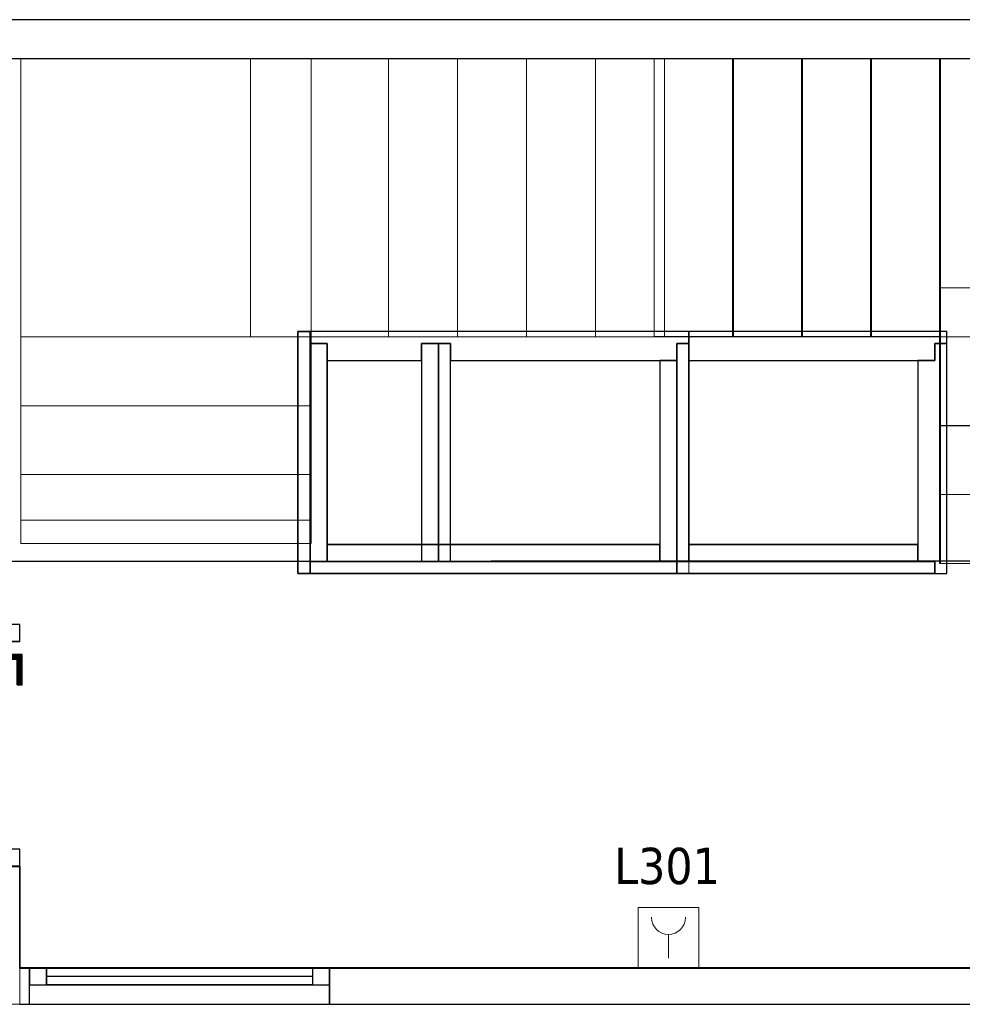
# Model space of a CAD drawing. Header units: metres. Extents: x 397.7 to 427.5, y 12.7 to 28.4.
# Tile 113 of 133: x 410.8 to 414.7, y 24.2 to 28.2. Entities that reach past the tile are written whole.
import ezdxf

# ---------------------------------------------------------------- set-up
doc = ezdxf.new("R2010")
doc.units = ezdxf.units.M
for name, color, linetype, lineweight, true_color in [('01_CARPINTERIA', 5, 'Continuous', 25, 0x0000ff), ('01_PROYECCION CARP', 7, 'Continuous', 25, 0x00007f), ('01_SUELOS', 7, 'Continuous', 25, 0x007f00)]:
    doc.layers.add(name, color=color, linetype=linetype, lineweight=lineweight, true_color=true_color)
for name, color, linetype, lineweight in [('A-COLS-____-MCUT', 7, 'Continuous', 18), ('A-COLS-____-OTLN', 7, 'Continuous', 18), ('A-DETL-____-MBND', 7, 'Continuous', 18), ('A-GENM-____-OTLN', 7, 'Continuous', 18), ('A-WALL-____-MCUT', 7, 'Continuous', 25), ('A-WALL-____-OTLN', 7, 'Continuous', 25), ('E-ELEC-FIXT-IDEN', 7, 'Continuous', 30), ('S-STRS-____-MCUT', 7, 'Continuous', 18), ('S-STRS-____-OTLN', 7, 'Continuous', 18)]:
    doc.layers.add(name, color=color, linetype=linetype, lineweight=lineweight)
doc.styles.add('Tahoma_3', font='tahoma.ttf', dxfattribs={"height": 0.15})

# ---------------------------------------------------------------- blocks, each defined once
blk = doc.blocks.new('Family - Escala P2-152907-06_ELEC_P3')
at = {"layer": 'S-STRS-____-OTLN', "color": 253, "true_color": 0xaaaaaa}
for p, q in [((1.1998, 2.0879), (0, 2.0879)), ((0, 2.0879), (1.1998, 2.0879)), ((0, 2.0879), (0, 0.9379)), ((0, 0.9379), (0, 2.0879)), ((1.1998, 2.0879), (0, 2.0879)), ((0, 2.0879), (1.1998, 2.0879)), ((0, 2.0879), (0, 0.9379)), ((0, 0.9379), (0, 2.0879)), ((3.7989, 2.0879), (0.9489, 2.0879)), ((0.9489, 2.0879), (1.1998, 2.0879)), ((0.9489, 0.9379), (0.9489, 2.0879)), ((3.7989, 2.0879), (0.9489, 2.0879)), ((0.9489, 0.9379), (0.9489, 2.0879)), ((0.9489, 2.0879), (1.1998, 2.0879)), ((1.1998, 0.9379), (1.1998, 2.0879)), ((1.1998, 2.0879), (1.1998, 0.9379)), ((1.1998, 0.9379), (1.1998, 2.0879)), ((1.1998, 2.0879), (1.1998, 0.9379)), ((1.519, 2.0879), (1.1998, 2.0879)), ((1.1998, 2.0879), (1.519, 2.0879)), ((1.1998, 2.0879), (1.1998, 0.9379)), ((1.1998, 0.9379), (1.1998, 2.0879)), ((1.519, 2.0879), (1.1998, 2.0879)), ((1.1998, 2.0879), (1.1998, 0.9379)), ((1.1998, 2.0879), (1.519, 2.0879)), ((1.1998, 0.9379), (1.1998, 2.0879)), ((1.1998, 2.0879), (1.1998, 0.9379)), ((1.1998, 2.0879), (1.1998, 0.9379)), ((1.804, 2.0879), (1.519, 2.0879)), ((1.519, 2.0879), (1.804, 2.0879)), ((1.519, 2.0879), (1.519, 0.9379)), ((1.519, 0.9379), (1.519, 2.0879)), ((1.519, 0.9379), (1.519, 2.0879)), ((1.519, 2.0879), (1.519, 0.9379)), ((1.519, 2.0879), (1.519, 0.9379)), ((1.519, 2.0879), (1.804, 2.0879)), ((1.519, 2.0879), (1.519, 0.9379)), ((1.519, 2.0879), (1.519, 0.9379)), ((1.804, 2.0879), (1.519, 2.0879)), ((1.519, 2.0879), (1.519, 0.9379)), ((2.089, 2.0879), (1.804, 2.0879)), ((1.804, 2.0879), (2.089, 2.0879)), ((1.804, 2.0879), (1.804, 0.9379)), ((1.804, 0.9379), (1.804, 2.0879)), ((1.804, 0.9379), (1.804, 2.0879)), ((1.804, 2.0879), (1.804, 0.9379)), ((1.804, 2.0879), (2.089, 2.0879)), ((1.804, 2.0879), (1.804, 0.9379)), ((1.804, 2.0879), (1.804, 0.9379)), ((1.804, 2.0879), (1.804, 0.9379)), ((2.089, 2.0879), (1.804, 2.0879)), ((1.804, 2.0879), (1.804, 0.9379)), ((2.089, 0.9379), (2.089, 2.0879)), ((2.089, 2.0879), (2.089, 0.9379)), ((2.374, 2.0879), (2.089, 2.0879)), ((2.089, 2.0879), (2.374, 2.0879)), ((2.089, 2.0879), (2.089, 0.9379)), ((2.089, 0.9379), (2.089, 2.0879)), ((2.089, 2.0879), (2.374, 2.0879)), ((2.089, 2.0879), (2.089, 0.9379)), ((2.089, 2.0879), (2.089, 0.9379)), ((2.089, 2.0879), (2.089, 0.9379)), ((2.374, 2.0879), (2.089, 2.0879)), ((2.089, 2.0879), (2.089, 0.9379)), ((2.659, 2.0879), (2.374, 2.0879)), ((2.374, 2.0879), (2.659, 2.0879)), ((2.374, 2.0879), (2.374, 0.9379)), ((2.374, 0.9379), (2.374, 2.0879)), ((2.374, 0.9379), (2.374, 2.0879)), ((2.374, 2.0879), (2.374, 0.9379)), ((2.374, 2.0879), (2.659, 2.0879)), ((2.374, 2.0879), (2.374, 0.9379)), ((2.374, 2.0879), (2.374, 0.9379)), ((2.374, 2.0879), (2.374, 0.9379)), ((2.659, 2.0879), (2.374, 2.0879)), ((2.374, 2.0879), (2.374, 0.9379)), ((2.944, 2.0879), (2.659, 2.0879)), ((2.659, 2.0879), (2.944, 2.0879)), ((2.659, 2.0879), (2.659, 0.9379)), ((2.659, 0.9379), (2.659, 2.0879)), ((2.659, 0.9379), (2.659, 2.0879)), ((2.659, 2.0879), (2.659, 0.9379)), ((2.659, 2.0879), (2.944, 2.0879)), ((2.659, 2.0879), (2.659, 0.9379)), ((2.659, 2.0879), (2.659, 0.9379)), ((2.659, 2.0879), (2.659, 0.9379)), ((2.944, 2.0879), (2.659, 2.0879)), ((2.659, 2.0879), (2.659, 0.9379)), ((2.944, 0.9379), (2.944, 2.0879)), ((2.944, 2.0879), (2.944, 0.9379)), ((3.229, 2.0879), (2.944, 2.0879)), ((2.944, 2.0879), (3.229, 2.0879)), ((2.944, 2.0879), (2.944, 0.9379)), ((2.944, 0.9379), (2.944, 2.0879)), ((2.944, 2.0879), (3.229, 2.0879)), ((2.944, 2.0879), (2.944, 0.9379)), ((2.944, 2.0879), (2.944, 0.9379)), ((2.944, 2.0879), (2.944, 0.9379)), ((3.229, 2.0879), (2.944, 2.0879)), ((2.944, 2.0879), (2.944, 0.9379)), ((3.229, 0.9379), (3.229, 2.0879)), ((3.229, 2.0879), (3.229, 0.9379)), ((3.514, 2.0879), (3.229, 2.0879)), ((3.229, 2.0879), (3.514, 2.0879)), ((3.229, 2.0879), (3.229, 0.9379)), ((3.229, 0.9379), (3.229, 2.0879)), ((3.229, 2.0879), (3.514, 2.0879)), ((3.229, 2.0879), (3.229, 0.9379)), ((3.229, 2.0879), (3.229, 0.9379)), ((3.229, 2.0879), (3.229, 0.9379)), ((3.514, 2.0879), (3.229, 2.0879)), ((3.229, 2.0879), (3.229, 0.9379)), ((3.799, 2.0879), (3.514, 2.0879)), ((3.514, 2.0879), (3.799, 2.0879)), ((3.514, 2.0879), (3.514, 0.9379)), ((3.514, 0.9379), (3.514, 2.0879)), ((3.514, 0.9379), (3.514, 2.0879)), ((3.514, 2.0879), (3.514, 0.9379)), ((3.799, 2.0879), (3.514, 2.0879)), ((3.514, 2.0879), (3.514, 0.9379)), ((3.514, 2.0879), (3.514, 0.9379)), ((3.514, 2.0879), (3.514, 0.9379)), ((3.799, 2.0879), (3.514, 2.0879)), ((3.514, 2.0879), (3.514, 0.9379)), ((3.799, 2.0879), (3.7989, 2.0879)), ((3.7989, 2.0879), (3.799, 2.0879)), ((3.7989, 2.0879), (3.7989, 0.9379)), ((3.7989, 0.9379), (3.7989, 2.0879)), ((4.9492, 2.0879), (3.799, 2.0879)), ((3.799, 2.0879), (4.9492, 2.0879)), ((3.799, 2.0879), (3.799, 0.9379)), ((3.799, 0.9379), (3.799, 2.0879)), ((3.799, 0.9379), (3.799, 2.0879)), ((3.799, 2.0879), (3.799, 0.9379)), ((4.9492, 2.0879), (3.799, 2.0879)), ((3.799, 2.0879), (4.9492, 2.0879)), ((3.799, 2.0879), (3.799, 0.9379)), ((3.799, 0.9379), (3.799, 2.0879)), ((3.799, 2.0879), (3.799, 0.9379)), ((3.799, 2.0879), (3.799, 0.9379)), ((3.799, 2.0879), (3.799, 0.9379)), ((3.799, 2.0879), (3.799, 0.9379)), ((4.949, 0.9378), (4.9492, 2.0879)), ((4.9492, 2.0879), (4.949, 0.9378)), ((4.949, 0.9378), (4.9492, 2.0879)), ((4.9492, 2.0879), (4.949, 0.9378)), ((3.7991, 1.1403), (3.7989, 0.0002)), ((3.799, 0.9379), (3.7991, 1.1403)), ((3.7991, 1.1403), (4.9491, 1.1401)), ((4.9489, 0), (4.9491, 1.1401)), ((4.9491, 1.1401), (4.949, 0.9378)), ((1.1998, 0.9379), (0, 0.9379)), ((0, 0.9379), (1.1998, 0.9379)), ((0, 0.9379), (0, 0.6529)), ((0, 0.6529), (0, 0.9379)), ((0, 0.9379), (1.1998, 0.9379)), ((1.1998, 0.9379), (0, 0.9379)), ((0, 0.9379), (1.1998, 0.9379)), ((1.1998, 0.9379), (0, 0.9379)), ((0, 0.9379), (0, 0.6529)), ((0, 0.9379), (0, 0.9378)), ((0, 0.9378), (0, 0.9379)), ((0, 0.9379), (1.1998, 0.9379)), ((0, 0.9379), (0, 0.6529)), ((0, 0.9379), (1.1998, 0.9379)), ((0, 0.9379), (1.1998, 0.9379)), ((0, 0.9379), (1.1998, 0.9379)), ((0, 0.9378), (0, 0.1794)), ((0, 0.9378), (1.1998, 0.9378)), ((1.1998, 0.9378), (0, 0.9378)), ((0, 0.9378), (0, 0.1794)), ((3.7989, 0.9379), (0.9489, 0.9379)), ((0.9489, 0.9379), (1.1998, 0.9379)), ((3.7989, 0.9379), (0.9489, 0.9379)), ((0.9489, 0.9379), (1.1998, 0.9379)), ((1.1998, 0.6529), (1.1998, 0.9379)), ((1.1998, 0.9379), (1.1998, 0.6529)), ((1.1998, 0.9379), (1.519, 0.9379)), ((1.519, 0.9379), (1.1998, 0.9379)), ((1.1998, 0.9378), (1.1998, 0.9379)), ((1.1998, 0.6529), (1.1998, 0.9379)), ((1.1998, 0.9378), (1.1998, 0.9379)), ((1.1998, 0.9379), (1.1998, 0.6529)), ((1.519, 0.9379), (1.1998, 0.9379)), ((1.519, 0.9379), (1.1998, 0.9379)), ((1.1998, 0.9378), (1.1998, 0.1794)), ((1.1998, 0.9378), (1.1998, 0.1794)), ((1.519, 0.9379), (1.804, 0.9379)), ((1.804, 0.9379), (1.519, 0.9379)), ((1.519, 0.9379), (1.804, 0.9379)), ((1.804, 0.9379), (1.519, 0.9379)), ((1.804, 0.9379), (2.089, 0.9379)), ((2.089, 0.9379), (1.804, 0.9379)), ((1.804, 0.9379), (2.089, 0.9379)), ((2.089, 0.9379), (1.804, 0.9379)), ((2.089, 0.9379), (2.374, 0.9379)), ((2.374, 0.9379), (2.089, 0.9379)), ((2.089, 0.9379), (2.374, 0.9379)), ((2.374, 0.9379), (2.089, 0.9379)), ((2.374, 0.9379), (2.659, 0.9379)), ((2.659, 0.9379), (2.374, 0.9379)), ((2.659, 0.9379), (2.374, 0.9379)), ((2.659, 0.9379), (2.374, 0.9379)), ((2.659, 0.9379), (2.944, 0.9379)), ((2.944, 0.9379), (2.659, 0.9379)), ((2.944, 0.9379), (2.659, 0.9379)), ((2.944, 0.9379), (2.659, 0.9379)), ((2.944, 0.9379), (3.229, 0.9379)), ((3.229, 0.9379), (2.944, 0.9379)), ((2.944, 0.9379), (3.229, 0.9379)), ((3.229, 0.9379), (2.944, 0.9379)), ((3.229, 0.9379), (3.514, 0.9379)), ((3.514, 0.9379), (3.229, 0.9379)), ((3.229, 0.9379), (3.514, 0.9379)), ((3.514, 0.9379), (3.229, 0.9379)), ((3.514, 0.9379), (3.799, 0.9379)), ((3.799, 0.9379), (3.514, 0.9379)), ((3.514, 0.9379), (3.799, 0.9379)), ((3.799, 0.9379), (3.514, 0.9379)), ((3.7989, 0.9379), (3.799, 0.9379)), ((3.7989, 0.9379), (3.799, 0.9379)), ((3.799, 0.9379), (4.949, 0.9378)), ((4.949, 0.9378), (3.799, 0.9379)), ((4.949, 0.9378), (3.799, 0.9379)), ((3.799, 0.9379), (4.949, 0.9378)), ((3.799, 0.9379), (3.799, 0.5702)), ((3.799, 0.5702), (3.799, 0.9379)), ((3.799, 0.9379), (4.949, 0.9378)), ((4.949, 0.9378), (3.799, 0.9379)), ((4.949, 0.9378), (3.799, 0.9379)), ((3.799, 0.9379), (3.799, 0.5702)), ((3.799, 0.9379), (4.949, 0.9378)), ((4.949, 0.57), (4.949, 0.9378)), ((4.949, 0.9378), (4.949, 0.57)), ((4.949, 0.57), (4.949, 0.9378)), ((0, 0.6529), (1.1998, 0.6529)), ((1.1998, 0.6529), (0, 0.6529)), ((1.1998, 0.6529), (0, 0.6529)), ((0, 0.6529), (1.1998, 0.6529)), ((0, 0.6529), (0, 0.3679)), ((0, 0.3679), (0, 0.6529)), ((0, 0.3679), (0, 0.6529)), ((0, 0.6529), (0, 0.3679)), ((0, 0.6529), (1.1998, 0.6529)), ((0, 0.6529), (1.1998, 0.6529)), ((0, 0.6529), (1.1998, 0.6529)), ((0, 0.6529), (1.1998, 0.6529)), ((1.1998, 0.3679), (1.1998, 0.6529)), ((1.1998, 0.6529), (1.1998, 0.3679)), ((1.1998, 0.3679), (1.1998, 0.6529)), ((1.1998, 0.6529), (1.1998, 0.3679)), ((4.949, 0.57), (3.799, 0.5702)), ((3.799, 0.5702), (4.949, 0.57)), ((3.799, 0.5702), (3.799, 0.2852)), ((3.799, 0.2852), (3.799, 0.5702)), ((3.799, 0.5702), (4.949, 0.57)), ((4.949, 0.57), (3.799, 0.5702)), ((3.799, 0.5702), (4.949, 0.57)), ((3.799, 0.5702), (4.949, 0.57)), ((3.799, 0.2852), (3.799, 0.5702)), ((4.949, 0.285), (4.949, 0.57)), ((4.949, 0.57), (4.949, 0.285)), ((4.949, 0.57), (4.949, 0.285)), ((1.1998, 0.3679), (0, 0.3679)), ((0, 0.3679), (1.1998, 0.3679)), ((0, 0.3679), (0, 0.0829)), ((0, 0.0829), (0, 0.3679)), ((0, 0.3679), (1.1998, 0.3679)), ((1.1998, 0.3679), (0, 0.3679)), ((0, 0.3679), (0, 0.0829)), ((0, 0.3679), (1.1998, 0.3679)), ((0, 0.0829), (0, 0.3679)), ((0, 0.3679), (1.1998, 0.3679)), ((0, 0.3679), (1.1998, 0.3679)), ((0, 0.3679), (1.1998, 0.3679)), ((1.1998, 0.0829), (1.1998, 0.3679)), ((1.1998, 0.3679), (1.1998, 0.0829)), ((1.1998, 0.3679), (1.1998, 0.0829)), ((1.1998, 0.0829), (1.1998, 0.3679)), ((3.7989, 0.0002), (3.799, 0.2852)), ((3.799, 0.2852), (3.7989, 0.0002)), ((3.7989, 0.0002), (3.799, 0.2852)), ((3.799, 0.2852), (4.949, 0.285)), ((4.949, 0.285), (3.799, 0.2852)), ((3.799, 0.2852), (4.949, 0.285)), ((3.799, 0.2852), (4.949, 0.285)), ((4.949, 0.285), (3.799, 0.2852)), ((3.799, 0.2852), (4.949, 0.285)), ((4.949, 0.285), (4.9489, 0)), ((4.9489, 0), (4.949, 0.285)), ((4.949, 0.285), (4.9489, 0)), ((0, 0.1794), (0, 0.0829)), ((1.1998, 0.1794), (0, 0.1794)), ((1.1998, 0.1794), (0, 0.1794)), ((0, 0.1794), (0, 0.0829)), ((1.1998, 0.1794), (1.1998, 0.0829)), ((1.1998, 0.1794), (1.1998, 0.0829)), ((0, 0.0829), (1.1998, 0.0829)), ((1.1998, 0.0829), (0, 0.0829)), ((0, 0.0829), (1.1998, 0.0829)), ((1.1998, 0.0829), (0, 0.0829)), ((0, 0.0829), (1.1998, 0.0829)), ((0, 0.0829), (1.1998, 0.0829)), ((4.9489, 0), (3.7989, 0.0002)), ((3.7989, 0.0002), (4.9489, 0)), ((3.7989, 0.0002), (4.9489, 0)), ((4.9489, 0), (3.7989, 0.0002))]:
    blk.add_line(p, q, dxfattribs=at)
blk = doc.blocks.new('Family - Envans PB-155415-06_ELEC_P3')
at = {"layer": 'A-WALL-____-MCUT', "color": 253, "true_color": 0xaaaaaa}
for p, q in [((0.9849, 0.12), (0.05, 0.12)), ((0.05, 0.12), (0.05, 0.05)), ((0.9849, 0.05), (0.9849, 0.12)), ((1.4949, 0.12), (1.1049, 0.12)), ((1.1049, 0.12), (1.1049, 0.05)), ((1.4949, 0.05), (1.4949, 0.12)), ((0, 0.05), (0, 0)), ((0.05, 0.05), (0, 0.05)), ((1.1049, 0.05), (0.9849, 0.05)), ((1.5649, 0.05), (1.4949, 0.05)), ((1.5649, 0), (1.5649, 0.05)), ((0, 0), (1.5649, 0))]:
    blk.add_line(p, q, dxfattribs=at)
at = {"layer": 'A-WALL-____-OTLN', "color": 253, "true_color": 0xaaaaaa}
for p, q in [((0.05, 0.12), (0.05, 0.05)), ((0.9849, 0.12), (0.05, 0.12)), ((0.9849, 0.05), (0.9849, 0.12)), ((1.1049, 0.12), (1.1049, 0.05)), ((1.4949, 0.12), (1.1049, 0.12)), ((1.4949, 0.05), (1.4949, 0.12)), ((0, 0.05), (0, 0)), ((0.05, 0.05), (0, 0.05)), ((1.1049, 0.05), (0.9849, 0.05)), ((1.5649, 0.05), (1.4949, 0.05)), ((1.5649, 0), (1.5649, 0.05)), ((0, 0), (1.5649, 0))]:
    blk.add_line(p, q, dxfattribs=at)
at = {"layer": 'A-WALL-____-OTLN', "color": 253, "lineweight": 18, "true_color": 0xaaaaaa}
blk.add_line((0, 0), (1.6149, 0), dxfattribs=at)
blk = doc.blocks.new('Family - Envans PB-155440-06_ELEC_P3')
at = {"layer": 'A-WALL-____-MCUT', "color": 253, "true_color": 0xaaaaaa}
for p, q in [((0.83, 0.12), (0, 0.12)), ((0, 0.12), (0, 0.05)), ((0.83, 0.05), (0.83, 0.12)), ((0, 0.05), (0, 0)), ((0.9, 0.05), (0, 0.05)), ((0, 0.05), (0.83, 0.05)), ((0.9, 0), (0.9, 0.05)), ((0, 0), (0.9, 0))]:
    blk.add_line(p, q, dxfattribs=at)
at = {"layer": 'A-WALL-____-OTLN', "color": 253, "true_color": 0xaaaaaa}
for p, q in [((0.83, 0.12), (0, 0.12)), ((0, 0.12), (0, 0.05)), ((0.83, 0.05), (0.83, 0.12)), ((0, 0.05), (0, 0)), ((0, 0.05), (0.9, 0.05)), ((0, 0.05), (0.83, 0.05)), ((0.9, 0.05), (0.9, 0)), ((0.9, 0), (0, 0))]:
    blk.add_line(p, q, dxfattribs=at)
at = {"layer": 'A-WALL-____-OTLN', "color": 253, "lineweight": 18, "true_color": 0xaaaaaa}
blk.add_line((-0.05, 0), (0.9, 0), dxfattribs=at)
blk = doc.blocks.new('Family - Envans PB-155580-06_ELEC_P3')
at = {"layer": 'A-WALL-____-MCUT', "color": 253, "true_color": 0xaaaaaa}
for p, q in [((1.4449, 0.12), (0.07, 0.12)), ((0.07, 0.12), (0.07, 0.05)), ((1.4449, 0.05), (1.4449, 0.12)), ((0, 0.05), (0, 0)), ((1.5149, 0.05), (0, 0.05)), ((0.07, 0.05), (1.4449, 0.05)), ((1.5149, 0), (1.5149, 0.05)), ((0, 0), (1.5149, 0))]:
    blk.add_line(p, q, dxfattribs=at)
at = {"layer": 'A-WALL-____-OTLN', "color": 253, "true_color": 0xaaaaaa}
for p, q in [((0.07, 0.05), (0.07, 0.12)), ((0.07, 0.12), (1.4449, 0.12)), ((1.4449, 0.12), (1.4449, 0.05)), ((0, 0.05), (1.5149, 0.05)), ((0, 0), (0, 0.05)), ((1.4449, 0.05), (0.07, 0.05)), ((1.5149, 0.05), (1.5149, 0)), ((1.5149, 0), (0, 0))]:
    blk.add_line(p, q, dxfattribs=at)
at = {"layer": 'A-WALL-____-OTLN', "color": 253, "lineweight": 18, "true_color": 0xaaaaaa}
blk.add_line((0, 0), (1.5149, 0), dxfattribs=at)
blk = doc.blocks.new('Family - Envans PB-155603-06_ELEC_P3')
at = {"layer": 'A-WALL-____-MCUT', "color": 253, "true_color": 0xaaaaaa}
for p, q in [((0.95, 0.12), (0.05, 0.12)), ((0.05, 0.12), (0.05, 0.05)), ((0.95, 0.05), (0.95, 0.12)), ((0, 0.05), (0, 0)), ((1, 0.05), (0, 0.05)), ((0.05, 0.05), (0.95, 0.05)), ((1, 0), (1, 0.05)), ((0, 0), (1, 0))]:
    blk.add_line(p, q, dxfattribs=at)
at = {"layer": 'A-WALL-____-OTLN', "color": 253, "true_color": 0xaaaaaa}
for p, q in [((0.05, 0.05), (0.05, 0.12)), ((0.05, 0.12), (0.95, 0.12)), ((0.95, 0.12), (0.95, 0.05)), ((0, 0.05), (1, 0.05)), ((0, 0), (0, 0.05)), ((0.95, 0.05), (0.05, 0.05)), ((1, 0.05), (1, 0)), ((1, 0), (0, 0))]:
    blk.add_line(p, q, dxfattribs=at)
at = {"layer": 'A-WALL-____-OTLN', "color": 253, "lineweight": 18, "true_color": 0xaaaaaa}
blk.add_line((0, 0), (1, 0), dxfattribs=at)
blk = doc.blocks.new('Family - Envans PB-155632-06_ELEC_P3')
at = {"layer": 'A-WALL-____-MCUT', "color": 253, "true_color": 0xaaaaaa}
for p, q in [((1.0656, 0.12), (0.05, 0.12)), ((0.05, 0.12), (0.05, 0.05)), ((1.0656, 0), (1.0656, 0.12)), ((0.05, 0.05), (0, 0.05)), ((0, 0.05), (0, 0)), ((0, 0), (1.0656, 0))]:
    blk.add_line(p, q, dxfattribs=at)
at = {"layer": 'A-WALL-____-OTLN', "color": 253, "true_color": 0xaaaaaa}
for p, q in [((1.0656, 0.12), (0.05, 0.12)), ((0.05, 0.12), (0.05, 0.05)), ((1.0656, 0), (1.0656, 0.12)), ((0, 0.05), (0, 0)), ((0.05, 0.05), (0, 0.05)), ((0, 0), (1.0656, 0))]:
    blk.add_line(p, q, dxfattribs=at)
at = {"layer": 'A-WALL-____-OTLN', "color": 253, "lineweight": 18, "true_color": 0xaaaaaa}
blk.add_line((0, 0), (1.0656, 0), dxfattribs=at)
blk = doc.blocks.new('Family - Envans PB-155670-06_ELEC_P3')
at = {"layer": 'A-WALL-____-MCUT', "color": 253, "true_color": 0xaaaaaa}
for p, q in [((0.9, 0.12), (0, 0.12)), ((0, 0.12), (0, 0.05)), ((0.9, 0.05), (0.9, 0.12)), ((0.9, 0.05), (0, 0.05)), ((0, 0.05), (0, 0)), ((0, 0.05), (0.9, 0.05)), ((0.9, 0), (0.9, 0.05)), ((0, 0), (0.9, 0))]:
    blk.add_line(p, q, dxfattribs=at)
at = {"layer": 'A-WALL-____-OTLN', "color": 253, "true_color": 0xaaaaaa}
for p, q in [((0.9, 0.12), (0, 0.12)), ((0, 0.12), (0, 0.05)), ((0.9, 0.05), (0.9, 0.12)), ((0.9, 0.05), (0, 0.05)), ((0, 0.05), (0, 0)), ((0.9, 0.05), (0, 0.05)), ((0.9, 0), (0.9, 0.05)), ((0, 0), (0.9, 0))]:
    blk.add_line(p, q, dxfattribs=at)
at = {"layer": 'A-WALL-____-OTLN', "color": 253, "lineweight": 18, "true_color": 0xaaaaaa}
blk.add_line((0, 0), (0.9, 0), dxfattribs=at)
blk = doc.blocks.new('Family - Envans PB-155780-06_ELEC_P3')
at = {"layer": 'A-WALL-____-MCUT', "color": 253, "true_color": 0xaaaaaa}
for p, q in [((0.88, 0.12), (0.05, 0.12)), ((0.05, 0.12), (0.05, 0.05)), ((0.88, 0.05), (0.88, 0.12)), ((0, 0.05), (0, 0)), ((0.05, 0.05), (0, 0.05)), ((0.95, 0.05), (0.88, 0.05)), ((0.95, 0), (0.95, 0.05)), ((0, 0), (0.95, 0))]:
    blk.add_line(p, q, dxfattribs=at)
at = {"layer": 'A-WALL-____-OTLN', "color": 253, "true_color": 0xaaaaaa}
for p, q in [((0.05, 0.12), (0.05, 0.05)), ((0.88, 0.12), (0.05, 0.12)), ((0.88, 0.05), (0.88, 0.12)), ((0, 0.05), (0, 0)), ((0.05, 0.05), (0, 0.05)), ((0.95, 0.05), (0.88, 0.05)), ((0.95, 0), (0.95, 0.05)), ((0, 0), (0.95, 0))]:
    blk.add_line(p, q, dxfattribs=at)
at = {"layer": 'A-WALL-____-OTLN', "color": 253, "lineweight": 18, "true_color": 0xaaaaaa}
blk.add_line((0, 0), (1, 0), dxfattribs=at)
blk = doc.blocks.new('Family - Envans PB-155889-06_ELEC_P3')
at = {"layer": 'A-WALL-____-MCUT', "color": 253, "true_color": 0xaaaaaa}
for p, q in [((0.9956, 0.12), (0.05, 0.12)), ((0.05, 0.12), (0.05, 0.05)), ((0.9956, 0.05), (0.9956, 0.12)), ((0, 0.05), (0, 0)), ((1.0656, 0.05), (0, 0.05)), ((0.05, 0.05), (0.9956, 0.05)), ((1.0656, 0), (1.0656, 0.05)), ((0, 0), (1.0656, 0))]:
    blk.add_line(p, q, dxfattribs=at)
at = {"layer": 'A-WALL-____-OTLN', "color": 253, "true_color": 0xaaaaaa}
for p, q in [((0.05, 0.05), (0.05, 0.12)), ((0.05, 0.12), (0.9956, 0.12)), ((0.9956, 0.12), (0.9956, 0.05)), ((0, 0.05), (1.0656, 0.05)), ((0, 0), (0, 0.05)), ((0.9956, 0.05), (0.05, 0.05)), ((1.0656, 0.05), (1.0656, 0)), ((1.0656, 0), (0, 0))]:
    blk.add_line(p, q, dxfattribs=at)
at = {"layer": 'A-WALL-____-OTLN', "color": 253, "lineweight": 18, "true_color": 0xaaaaaa}
blk.add_line((0.05, 0), (1.0656, 0), dxfattribs=at)
blk = doc.blocks.new('Family - Escala P3-156245-06_ELEC_P3')
at = {"layer": 'S-STRS-____-MCUT', "color": 253, "true_color": 0xaaaaaa}
for p, q in [((2.6211, 1.6126), (2.6211, 2.0879)), ((2.6211, 2.0879), (2.8077, 2.0879)), ((2.8077, 2.0879), (2.8382, 2.0879)), ((2.8382, 2.0879), (2.8805, 2.0879)), ((2.8805, 2.0879), (2.9431, 2.0879)), ((2.9431, 2.0879), (2.944, 2.0879)), ((3.229, 2.0879), (2.944, 2.0879)), ((2.944, 2.0879), (2.944, 0.9379)), ((2.944, 2.0879), (2.944, 0.9417)), ((3.229, 0.9379), (3.229, 2.0879)), ((2.6211, 0.9379), (2.6211, 1.6126)), ((2.8077, 0.9379), (2.6211, 0.9379)), ((2.8382, 0.9379), (2.8077, 0.9379)), ((2.8805, 0.9379), (2.8382, 0.9379)), ((2.9431, 0.9379), (2.8805, 0.9379)), ((2.944, 0.9379), (2.9431, 0.9379)), ((2.944, 0.9417), (2.944, 0.9379)), ((2.944, 0.9379), (3.229, 0.9379))]:
    blk.add_line(p, q, dxfattribs=at)
at = {"layer": 'S-STRS-____-OTLN', "color": 253, "true_color": 0xaaaaaa}
for p, q in [((3.7989, 2.0879), (2.6211, 2.0879)), ((2.6211, 1.6126), (2.6211, 2.0879)), ((3.7989, 2.0879), (2.6211, 2.0879)), ((2.8077, 2.0879), (2.6211, 2.0879)), ((2.8382, 2.0879), (2.8077, 2.0879)), ((2.8805, 2.0879), (2.8382, 2.0879)), ((2.9431, 2.0879), (2.8805, 2.0879)), ((2.9431, 2.0879), (2.944, 2.0879)), ((3.229, 2.0879), (2.944, 2.0879)), ((2.944, 2.0879), (2.944, 0.9379)), ((2.944, 2.0879), (2.944, 0.9379)), ((2.944, 0.9417), (2.944, 2.0879)), ((2.944, 2.0879), (3.229, 2.0879)), ((2.944, 2.0879), (2.944, 0.9379)), ((2.944, 2.0879), (3.229, 2.0879)), ((3.229, 0.9379), (3.229, 2.0879)), ((3.514, 2.0879), (3.229, 2.0879)), ((3.229, 2.0879), (3.514, 2.0879)), ((3.229, 2.0879), (3.229, 0.9379)), ((3.229, 0.9379), (3.229, 2.0879)), ((3.229, 0.9379), (3.229, 2.0879)), ((3.514, 2.0879), (3.229, 2.0879)), ((3.229, 0.9379), (3.229, 2.0879)), ((3.229, 2.0879), (3.229, 0.9379)), ((3.229, 2.0879), (3.514, 2.0879)), ((3.229, 2.0879), (3.229, 0.9379)), ((3.799, 2.0879), (3.514, 2.0879)), ((3.514, 2.0879), (3.799, 2.0879)), ((3.514, 2.0879), (3.514, 0.9379)), ((3.514, 0.9379), (3.514, 2.0879)), ((3.514, 0.9379), (3.514, 2.0879)), ((3.514, 2.0879), (3.514, 0.9379)), ((3.514, 2.0879), (3.799, 2.0879)), ((3.514, 0.9379), (3.514, 2.0879)), ((3.514, 0.9379), (3.514, 2.0879)), ((3.514, 2.0879), (3.514, 0.9379)), ((3.514, 2.0879), (3.799, 2.0879)), ((3.514, 2.0879), (3.514, 0.9379)), ((3.7989, 0.9379), (3.7989, 2.0879)), ((3.799, 2.0879), (3.7989, 2.0879)), ((3.7989, 0.9379), (3.7989, 2.0879)), ((3.7989, 2.0879), (3.799, 2.0879)), ((3.799, 0.9379), (3.799, 2.0879)), ((3.799, 2.0879), (3.799, 0.9379)), ((4.9492, 2.0879), (3.799, 2.0879)), ((3.799, 2.0879), (4.9492, 2.0879)), ((3.799, 2.0879), (3.799, 0.9379)), ((3.799, 0.9379), (3.799, 2.0879)), ((4.9492, 2.0879), (3.799, 2.0879)), ((3.799, 2.0879), (4.9492, 2.0879)), ((3.799, 2.0879), (3.799, 0.9379)), ((3.799, 0.9379), (3.799, 2.0879)), ((3.799, 2.0879), (3.799, 0.9379)), ((3.799, 0.9379), (3.799, 2.0879)), ((3.799, 0.9379), (3.799, 2.0879)), ((3.799, 2.0879), (3.799, 0.9379)), ((4.949, 0.9378), (4.9492, 2.0879)), ((4.9492, 2.0879), (4.949, 0.9378)), ((4.949, 0.9378), (4.9492, 2.0879)), ((4.9492, 2.0879), (4.949, 0.9378)), ((2.6211, 1.6126), (2.6211, 0.9379)), ((3.7991, 1.1403), (3.7989, 0.0002)), ((3.799, 0.9379), (3.7991, 1.1403)), ((3.7991, 1.1403), (4.9491, 1.1401)), ((4.9489, 0), (4.9491, 1.1401)), ((4.9491, 1.1401), (4.949, 0.9378)), ((3.7989, 0.9379), (2.6211, 0.9379)), ((3.7989, 0.9379), (2.6211, 0.9379)), ((2.8077, 0.9379), (2.6211, 0.9379)), ((2.8382, 0.9379), (2.8077, 0.9379)), ((2.8382, 0.9379), (2.8805, 0.9379)), ((2.8805, 0.9379), (2.9431, 0.9379)), ((2.9431, 0.9379), (2.944, 0.9379)), ((2.944, 0.9417), (2.944, 0.9379)), ((2.944, 0.9379), (3.229, 0.9379)), ((2.944, 0.9379), (3.229, 0.9379)), ((3.229, 0.9379), (2.944, 0.9379)), ((3.229, 0.9379), (3.514, 0.9379)), ((3.514, 0.9379), (3.229, 0.9379)), ((3.229, 0.9379), (3.514, 0.9379)), ((3.514, 0.9379), (3.229, 0.9379)), ((3.514, 0.9379), (3.799, 0.9379)), ((3.799, 0.9379), (3.514, 0.9379)), ((3.514, 0.9379), (3.799, 0.9379)), ((3.799, 0.9379), (3.514, 0.9379)), ((3.7989, 0.9379), (3.799, 0.9379)), ((3.7989, 0.9379), (3.799, 0.9379)), ((3.799, 0.9379), (4.949, 0.9378)), ((4.949, 0.9378), (3.799, 0.9379)), ((4.949, 0.9378), (3.799, 0.9379)), ((3.799, 0.9379), (4.949, 0.9378)), ((3.799, 0.9379), (3.799, 0.5702)), ((3.799, 0.5702), (3.799, 0.9379)), ((3.799, 0.9379), (4.949, 0.9378)), ((4.949, 0.9378), (3.799, 0.9379)), ((4.949, 0.9378), (3.799, 0.9379)), ((3.799, 0.9379), (3.799, 0.5702)), ((3.799, 0.9379), (4.949, 0.9378)), ((4.949, 0.57), (4.949, 0.9378)), ((4.949, 0.9378), (4.949, 0.57)), ((4.949, 0.57), (4.949, 0.9378)), ((3.799, 0.5702), (4.949, 0.57)), ((4.949, 0.57), (3.799, 0.5702)), ((4.949, 0.57), (3.799, 0.5702)), ((3.799, 0.5702), (4.949, 0.57)), ((3.799, 0.5702), (3.799, 0.2852)), ((3.799, 0.2852), (3.799, 0.5702)), ((3.799, 0.5702), (4.949, 0.57)), ((3.799, 0.5702), (4.949, 0.57)), ((3.799, 0.2852), (3.799, 0.5702)), ((4.949, 0.285), (4.949, 0.57)), ((4.949, 0.57), (4.949, 0.285)), ((4.949, 0.57), (4.949, 0.285)), ((3.799, 0.2852), (3.7989, 0.0002)), ((3.7989, 0.0002), (3.799, 0.2852)), ((3.7989, 0.0002), (3.799, 0.2852)), ((4.949, 0.285), (3.799, 0.2852)), ((3.799, 0.2852), (4.949, 0.285)), ((3.799, 0.2852), (4.949, 0.285)), ((4.949, 0.285), (3.799, 0.2852)), ((3.799, 0.2852), (4.949, 0.285)), ((3.799, 0.2852), (4.949, 0.285)), ((4.9489, 0), (4.949, 0.285)), ((4.949, 0.285), (4.9489, 0)), ((4.949, 0.285), (4.9489, 0)), ((3.7989, 0.0002), (4.9489, 0)), ((4.9489, 0), (3.7989, 0.0002)), ((4.9489, 0), (3.7989, 0.0002)), ((3.7989, 0.0002), (4.9489, 0))]:
    blk.add_line(p, q, dxfattribs=at)
blk = doc.blocks.new('Family - LONDR55-XX_ZZ-ARQ-CAA-M3D-Londres55-156338-06_ELEC_P3')
at = {"layer": '01_CARPINTERIA', "color": 9, "true_color": 0xaaaad4}
for p, q in [((0.07, 0.07), (0, 0.07)), ((0, 0.07), (0, 0)), ((0.07, 0), (0.07, 0.07)), ((1.24, 0.07), (1.17, 0.07)), ((1.17, 0.07), (1.17, 0)), ((1.24, 0), (1.24, 0.07)), ((0, 0), (0.07, 0)), ((1.17, 0), (1.24, 0))]:
    blk.add_line(p, q, dxfattribs=at)
at = {"layer": '01_PROYECCION CARP', "color": 9, "true_color": 0xaaaad4}
for p, q in [((0, 0), (0, 0.07)), ((0.07, 0.07), (0, 0.07)), ((1.17, 0.07), (0.07, 0.07)), ((0.07, 0.07), (1.17, 0.07)), ((0.07, 0), (0.07, 0.07)), ((0.07, 0), (0.07, 0.07)), ((0.07, 0), (0.07, 0.07)), ((1.17, 0), (1.17, 0.07)), ((1.17, 0.07), (1.17, 0)), ((1.17, 0), (1.17, 0.07)), ((1.24, 0.07), (1.17, 0.07)), ((1.24, 0), (1.24, 0.07)), ((0, 0), (0.07, 0)), ((0.07, 0.035), (1.17, 0.035)), ((0.07, 0.035), (1.17, 0.035)), ((1.17, 0), (0.07, 0)), ((0.07, 0), (1.17, 0)), ((1.17, 0), (1.24, 0))]:
    blk.add_line(p, q, dxfattribs=at)
blk = doc.blocks.new('Family - Finestra P1-156339-06_ELEC_P3')
blk.add_blockref('Family - LONDR55-XX_ZZ-ARQ-CAA-M3D-Londres55-156338-06_ELEC_P3', (0, 0))
blk = doc.blocks.new('Family - Evans P3-156349-06_ELEC_P3')
at = {"layer": 'A-WALL-____-MCUT', "color": 253, "true_color": 0xaaaaaa}
for p, q in [((25.5877, 0.16), (0.0332, 0.16)), ((0, 0), (25.556, 0))]:
    blk.add_line(p, q, dxfattribs=at)
at = {"layer": 'A-WALL-____-OTLN', "color": 253, "true_color": 0xaaaaaa}
for p, q in [((25.5877, 0.16), (0.0332, 0.16)), ((0, 0), (25.556, 0))]:
    blk.add_line(p, q, dxfattribs=at)
at = {"layer": 'A-WALL-____-OTLN', "color": 253, "lineweight": 18, "true_color": 0xaaaaaa}
blk.add_line((0, 0), (25.556, 0), dxfattribs=at)
blk = doc.blocks.new('Family - Paviment P3-156431-06_ELEC_P3')
at = {"layer": '01_SUELOS', "color": 9, "true_color": 0xaad4aa}
for p, q in [((17.4818, 12.8815), (12.3518, 12.8788)), ((12.3518, 12.8788), (17.4818, 12.8815)), ((12.1318, 11.6188), (12.5318, 11.6188)), ((12.5318, 11.6188), (12.1318, 11.6188)), ((12.5318, 11.6188), (12.5318, 11.1988)), ((12.5318, 11.1988), (12.5318, 11.6188)), ((12.5318, 11.1988), (19.1518, 11.1988)), ((19.1518, 11.1988), (12.5318, 11.1988))]:
    blk.add_line(p, q, dxfattribs=at)
blk = doc.blocks.new('Family - Pilar P3-156482-06_ELEC_P3')
at = {"layer": 'A-COLS-____-MCUT', "color": 253, "true_color": 0xaaaaaa}
for p, q in [((0.4, 0.57), (0, 0.57)), ((0, 0.57), (0, 0)), ((0.4, 0), (0.4, 0.57)), ((0, 0), (0.4, 0))]:
    blk.add_line(p, q, dxfattribs=at)
at = {"layer": 'A-COLS-____-OTLN', "color": 253, "true_color": 0xaaaaaa}
for p, q in [((0.4, 0.57), (0, 0.57)), ((0, 0.57), (0, 0)), ((0.4, 0), (0.4, 0.57)), ((0, 0), (0.4, 0))]:
    blk.add_line(p, q, dxfattribs=at)
blk = doc.blocks.new('Family - Evans P3-156549-06_ELEC_P3')
at = {"layer": 'A-WALL-____-MCUT', "color": 253, "true_color": 0xaaaaaa}
for p, q in [((5.34, 0.15), (0, 0.15)), ((5.34, 0), (5.34, 0.15)), ((6.58, 0.15), (6.58, 0)), ((6.62, 0.15), (6.58, 0.15)), ((0, 0), (5.34, 0)), ((6.58, 0), (6.62, 0))]:
    blk.add_line(p, q, dxfattribs=at)
at = {"layer": 'A-WALL-____-OTLN', "color": 253, "true_color": 0xaaaaaa}
for p, q in [((6.62, 0.15), (0, 0.15)), ((6.58, 0.15), (5.34, 0.15)), ((5.34, 0.15), (5.34, 0)), ((6.58, 0.15), (6.58, 0)), ((0, 0), (6.62, 0)), ((5.34, 0), (6.58, 0))]:
    blk.add_line(p, q, dxfattribs=at)
at = {"layer": 'A-WALL-____-OTLN', "color": 253, "lineweight": 18, "true_color": 0xaaaaaa}
blk.add_line((0, 0), (6.62, 0), dxfattribs=at)
blk = doc.blocks.new('Family - Vano de Finestra P3-156551-06_ELEC_P3')
at = {"layer": 'A-GENM-____-OTLN', "color": 253, "true_color": 0xaaaaaa}
for p, q in [((410.867, 24.3095), (410.867, 24.1595)), ((412.107, 24.3095), (410.867, 24.3095)), ((410.867, 24.3095), (410.867, 24.1595)), ((410.867, 24.3095), (412.107, 24.3095)), ((412.107, 24.1595), (412.107, 24.3095)), ((412.107, 24.3095), (412.107, 24.1595)), ((410.867, 24.1595), (412.107, 24.1595)), ((412.107, 24.1595), (410.867, 24.1595))]:
    blk.add_line(p, q, dxfattribs=at)
blk = doc.blocks.new('Family - LONDR55-XX_ZZ-ARQ-CAA-M3D-Londres55-156711-06_ELEC_P3')
at = {"layer": '01_CARPINTERIA', "color": 161, "true_color": 0xaaaaff}
for p, q in [((0.749, 0.0937), (0.749, 0.095)), ((0.749, 0.095), (0.749, 0.0937)), ((0.874, 0.095), (0.749, 0.095)), ((0.749, 0.09), (0.749, 0.0937)), ((0.749, 0.0937), (0.749, 0.09)), ((0.8727, 0.0937), (0.749, 0.0937)), ((0.8727, 0.0937), (0.749, 0.0937)), ((0.749, 0.085), (0.749, 0.09)), ((0.749, 0.09), (0.749, 0.085)), ((0.869, 0.09), (0.749, 0.09)), ((0.869, 0.09), (0.749, 0.09)), ((0.749, 0.08), (0.749, 0.085)), ((0.749, 0.085), (0.749, 0.08)), ((0.749, 0.085), (0.864, 0.085)), ((0.864, 0.085), (0.749, 0.085)), ((0.859, 0.08), (0.864, 0.085)), ((0.864, 0.085), (0.859, 0.08)), ((0.869, 0.09), (0.864, 0.085)), ((0.864, 0.085), (0.869, 0.09)), ((0.864, 0.085), (0.864, 0.045)), ((0.864, 0.045), (0.864, 0.085)), ((0.8727, 0.0937), (0.869, 0.09)), ((0.869, 0.09), (0.8727, 0.0937)), ((0.869, 0.045), (0.869, 0.09)), ((0.869, 0.045), (0.869, 0.09)), ((0.874, 0.095), (0.8727, 0.0937)), ((0.8727, 0.0937), (0.874, 0.095)), ((0.8727, 0.045), (0.8727, 0.0937)), ((0.8727, 0.045), (0.8727, 0.0937)), ((0.874, 0.045), (0.874, 0.095)), ((0.749, 0.08), (0.749, 0.0763)), ((0.749, 0.0763), (0.749, 0.08)), ((0.859, 0.08), (0.749, 0.08)), ((0.859, 0.08), (0.749, 0.08)), ((0.749, 0.0763), (0.749, 0.075)), ((0.749, 0.075), (0.749, 0.0763)), ((0.8554, 0.0763), (0.749, 0.0763)), ((0.8554, 0.0763), (0.749, 0.0763)), ((0.854, 0.075), (0.749, 0.075)), ((0.889, 0.045), (0.839, 0.045)), ((0.839, 0.045), (0.889, 0.045)), ((0.839, 0.035), (0.839, 0.045)), ((0.839, 0.035), (0.839, 0.045)), ((0.854, 0.075), (0.8554, 0.0763)), ((0.8554, 0.0763), (0.854, 0.075)), ((0.854, 0.045), (0.854, 0.075)), ((0.8554, 0.045), (0.854, 0.045)), ((0.854, 0.045), (0.8554, 0.045)), ((0.8554, 0.0763), (0.859, 0.08)), ((0.859, 0.08), (0.8554, 0.0763)), ((0.8554, 0.045), (0.8554, 0.0763)), ((0.8554, 0.045), (0.8554, 0.0763)), ((0.859, 0.045), (0.8554, 0.045)), ((0.8554, 0.045), (0.859, 0.045)), ((0.859, 0.045), (0.859, 0.08)), ((0.859, 0.045), (0.859, 0.08)), ((0.864, 0.045), (0.859, 0.045)), ((0.859, 0.045), (0.864, 0.045)), ((0.869, 0.045), (0.864, 0.045)), ((0.864, 0.045), (0.869, 0.045)), ((0.869, 0.045), (0.8727, 0.045)), ((0.8727, 0.045), (0.869, 0.045)), ((0.8727, 0.045), (0.874, 0.045)), ((0.874, 0.045), (0.8727, 0.045)), ((0.889, 0.035), (0.889, 0.045)), ((0.889, 0.045), (0.889, 0.035)), ((0.07, 0.015), (0, 0.015)), ((0, 0.015), (0, -0.055)), ((0.07, 0.015), (0, 0.015)), ((0, -0.055), (0, 0.015)), ((0.949, 0.035), (0.05, 0.035)), ((0.05, 0.035), (0.05, -0.005)), ((0.949, 0.035), (0.05, 0.035)), ((0.05, -0.005), (0.05, 0.035)), ((0.07, -0.055), (0.07, 0.015)), ((0.07, -0.055), (0.07, 0.015)), ((0.889, 0.035), (0.839, 0.035)), ((0.839, 0.035), (0.889, 0.035)), ((0.999, 0.015), (0.929, 0.015)), ((0.929, 0.015), (0.929, -0.055)), ((0.999, 0.015), (0.929, 0.015)), ((0.929, -0.055), (0.929, 0.015)), ((0.949, -0.005), (0.949, 0.035)), ((0.949, -0.005), (0.949, 0.035)), ((0.999, -0.055), (0.999, 0.015)), ((0.999, -0.055), (0.999, 0.015)), ((0.05, -0.005), (0.949, -0.005)), ((0.05, -0.005), (0.949, -0.005)), ((0.839, -0.005), (0.889, -0.005)), ((0.889, -0.005), (0.839, -0.005)), ((0.839, -0.015), (0.839, -0.005)), ((0.839, -0.015), (0.839, -0.005)), ((0.839, -0.015), (0.889, -0.015)), ((0.889, -0.015), (0.839, -0.015)), ((0.8554, -0.015), (0.854, -0.015)), ((0.854, -0.015), (0.8554, -0.015)), ((0.854, -0.045), (0.854, -0.015)), ((0.859, -0.015), (0.8554, -0.015)), ((0.8554, -0.015), (0.859, -0.015)), ((0.8554, -0.0463), (0.8554, -0.015)), ((0.8554, -0.0463), (0.8554, -0.015)), ((0.859, -0.015), (0.864, -0.015)), ((0.864, -0.015), (0.859, -0.015)), ((0.859, -0.05), (0.859, -0.015)), ((0.859, -0.05), (0.859, -0.015)), ((0.864, -0.015), (0.869, -0.015)), ((0.869, -0.015), (0.864, -0.015)), ((0.864, -0.015), (0.864, -0.055)), ((0.864, -0.055), (0.864, -0.015)), ((0.869, -0.015), (0.8727, -0.015)), ((0.8727, -0.015), (0.869, -0.015)), ((0.869, -0.06), (0.869, -0.015)), ((0.869, -0.06), (0.869, -0.015)), ((0.8727, -0.015), (0.874, -0.015)), ((0.874, -0.015), (0.8727, -0.015)), ((0.8727, -0.0637), (0.8727, -0.015)), ((0.8727, -0.0637), (0.8727, -0.015)), ((0.874, -0.065), (0.874, -0.015)), ((0.889, -0.015), (0.889, -0.005)), ((0.889, -0.005), (0.889, -0.015)), ((0, -0.055), (0.07, -0.055)), ((0, -0.055), (0.07, -0.055)), ((0.749, -0.0463), (0.749, -0.045)), ((0.749, -0.045), (0.749, -0.0463)), ((0.749, -0.045), (0.854, -0.045)), ((0.749, -0.05), (0.749, -0.0463)), ((0.749, -0.0463), (0.749, -0.05)), ((0.749, -0.0463), (0.8554, -0.0463)), ((0.749, -0.0463), (0.8554, -0.0463)), ((0.749, -0.055), (0.749, -0.05)), ((0.749, -0.05), (0.749, -0.055)), ((0.749, -0.05), (0.859, -0.05)), ((0.749, -0.05), (0.859, -0.05)), ((0.749, -0.06), (0.749, -0.055)), ((0.749, -0.055), (0.749, -0.06)), ((0.864, -0.055), (0.749, -0.055)), ((0.749, -0.055), (0.864, -0.055)), ((0.749, -0.06), (0.749, -0.0637)), ((0.749, -0.0637), (0.749, -0.06)), ((0.749, -0.06), (0.869, -0.06)), ((0.749, -0.06), (0.869, -0.06)), ((0.749, -0.0637), (0.749, -0.065)), ((0.749, -0.065), (0.749, -0.0637)), ((0.749, -0.0637), (0.8727, -0.0637)), ((0.749, -0.0637), (0.8727, -0.0637)), ((0.749, -0.065), (0.874, -0.065)), ((0.8554, -0.0463), (0.854, -0.045)), ((0.854, -0.045), (0.8554, -0.0463)), ((0.859, -0.05), (0.8554, -0.0463)), ((0.8554, -0.0463), (0.859, -0.05)), ((0.864, -0.055), (0.859, -0.05)), ((0.859, -0.05), (0.864, -0.055)), ((0.864, -0.055), (0.869, -0.06)), ((0.869, -0.06), (0.864, -0.055)), ((0.869, -0.06), (0.8727, -0.0637)), ((0.8727, -0.0637), (0.869, -0.06)), ((0.8727, -0.0637), (0.874, -0.065)), ((0.874, -0.065), (0.8727, -0.0637)), ((0.929, -0.055), (0.999, -0.055)), ((0.929, -0.055), (0.999, -0.055))]:
    blk.add_line(p, q, dxfattribs=at)
blk = doc.blocks.new('Family - Porta P3-156712-06_ELEC_P3')
blk.add_blockref('Family - LONDR55-XX_ZZ-ARQ-CAA-M3D-Londres55-156711-06_ELEC_P3', (0, 0))
blk = doc.blocks.new('LONDR55-XX_ZZ-ARQ-CAA-M3D-Londres55_ifc-1-06_ELEC_P3')
at = {"layer": '01_CARPINTERIA', "color": 253, "lineweight": 18, "true_color": 0xaaaaaa, "rotation": 90}
blk.add_blockref('Family - Porta P3-156712-06_ELEC_P3', (410.772, 24.7304), dxfattribs=at)
at = {"layer": '01_PROYECCION CARP', "color": 253, "lineweight": 18, "true_color": 0xaaaaaa, "rotation": 180}
blk.add_blockref('Family - Finestra P1-156339-06_ELEC_P3', (412.107, 24.3095), dxfattribs=at)
at = {"layer": '01_SUELOS', "color": 253, "lineweight": 18, "true_color": 0xaaaaaa}
blk.add_blockref('Family - Paviment P3-156431-06_ELEC_P3', (398.2952, 13.1106), dxfattribs=at)
at = {"layer": 'A-COLS-____-OTLN', "color": 253, "lineweight": 18, "true_color": 0xaaaaaa}
blk.add_blockref('Family - Pilar P3-156482-06_ELEC_P3', (410.427, 24.1595), dxfattribs=at)
at = {"layer": 'A-GENM-____-OTLN', "color": 253, "lineweight": 18, "true_color": 0xaaaaaa}
blk.add_blockref('Family - Vano de Finestra P3-156551-06_ELEC_P3', (0, 0), dxfattribs=at)
at = {"layer": 'A-WALL-____-OTLN', "color": 253, "lineweight": 18, "true_color": 0xaaaaaa}
for name, p, rotation in [('Family - Evans P3-156349-06_ELEC_P3', (426.8464, 28.2282), 180), ('Family - Envans PB-155415-06_ELEC_P3', (413.5914, 26.9396), 180), ('Family - Envans PB-155603-06_ELEC_P3', (411.9764, 26.9396), 270), ('Family - Envans PB-155632-06_ELEC_P3', (414.6569, 26.9396), 180), ('Family - Envans PB-155780-06_ELEC_P3', (414.6569, 25.9396), 90), ('Family - Envans PB-155670-06_ELEC_P3', (412.6064, 25.9896), 90), ('Family - Envans PB-155440-06_ELEC_P3', (413.5914, 25.9896), 90), ('Family - Evans P3-156549-06_ELEC_P3', (417.447, 24.3095), 180)]:
    blk.add_blockref(name, p, dxfattribs=dict(at, rotation=rotation))
for name, p in [('Family - Envans PB-155580-06_ELEC_P3', (412.0264, 25.9396)), ('Family - Envans PB-155889-06_ELEC_P3', (413.5414, 25.9396))]:
    blk.add_blockref(name, p, dxfattribs=at)
at = {"layer": 'S-STRS-____-OTLN', "color": 253, "lineweight": 18, "true_color": 0xaaaaaa}
for name, p in [('Family - Escala P2-152907-06_ELEC_P3', (410.8316, 25.9803)), ('Family - Escala P3-156245-06_ELEC_P3', (410.827, 25.9805))]:
    blk.add_blockref(name, p, dxfattribs=at)
blk = doc.blocks.new('ZYR_05_02_02 Presa Simple Paret - 01 Presa SIMPLE-393740-06_ELEC_P3')
at = {"layer": 'A-DETL-____-MBND', "color": 180, "true_color": 0x3c0aff}
for p, q in [((-0.625, 0), (-0.375, 0)), ((-0.625, -0.25), (-0.625, 0)), ((-0.375, 0), (-0.375, -0.25)), ((-0.5, -0.04), (-0.5, -0.14)), ((-0.57, -0.21), (-0.57, -0.2087)), ((-0.43, -0.21), (-0.43, -0.2087)), ((-0.375, -0.25), (-0.625, -0.25))]:
    blk.add_line(p, q, dxfattribs=at)
blk.add_arc((-0.5, -0.2087), 0.07, 0, 180, dxfattribs=at)

msp = doc.modelspace()

# ---------------------------------------------------------------- block references
at = {"lineweight": 5}
msp.add_blockref('LONDR55-XX_ZZ-ARQ-CAA-M3D-Londres55_ifc-1-06_ELEC_P3', (0, 0), dxfattribs=at)
at = {"layer": 'A-DETL-____-MBND', "color": 180, "true_color": 0x3c0aff, "rotation": 180}
msp.add_blockref('ZYR_05_02_02 Presa Simple Paret - 01 Presa SIMPLE-393740-06_ELEC_P3', (413.0067, 24.3095), dxfattribs=at)

# ---------------------------------------------------------------- next in the draw order: texts
at = {"layer": 'E-ELEC-FIXT-IDEN', "insert": (413.2828, 24.8062), "char_height": 0.15, "width": 0.517088, "attachment_point": 1, "style": 'Tahoma_3', "bg_fill": 3, "box_fill_scale": 1.25, "bg_fill_color": 256, "bg_fill_true_color": 13158600, "bg_fill_transparency": 0}
msp.add_mtext('L301', dxfattribs=at)

doc.saveas('drawing.dxf')
